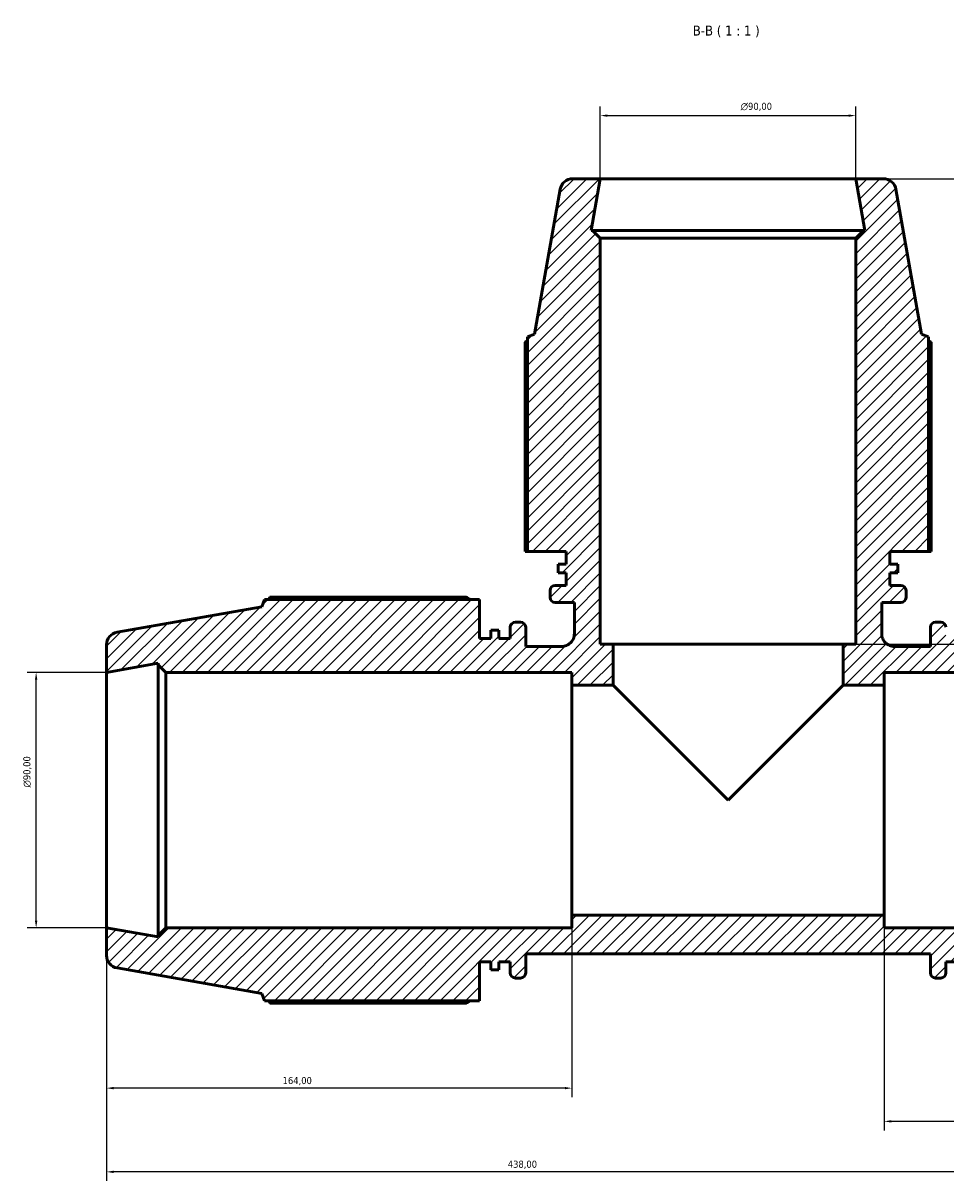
# Model space of a CAD drawing. Header units: millimetres. Extents: x 0 to 1518, y -203 to 1413.
# Tile 9 of 11: x 347 to 672, y 1005 to 1413. Entities that reach past the tile are written whole.
import ezdxf

# ---------------------------------------------------------------- set-up
doc = ezdxf.new("R2010")
doc.units = ezdxf.units.MM
for name, color, linetype, lineweight in [('Dimension (ISO)', 7, 'Continuous', 25), ('Hatch (ISO)', 7, 'Continuous', 18), ('Symbol (ISO)', 7, 'Continuous', 25), ('Visible (ISO)', 7, 'Continuous', 50)]:
    doc.layers.add(name, color=color, linetype=linetype, lineweight=lineweight)
doc.styles.add('Label Text (ISO)', font='tahoma.ttf')
doc.styles.add('Note Text (ISO)', font='tahoma.ttf')
doc.dimstyles.new('Default (ISO)', dxfattribs={"dimtxt": 2.5, "dimasz": 2.5, "dimexe": 3.175, "dimexo": 0, "dimgap": 0.762, "dimtad": 1, "dimrnd": 1e-08, "dimzin": 0, "dimtxsty": 'Note Text (ISO)', "dimcen": 0.09, "dimdle": 10, "dimclrd": 256, "dimclre": 256, "dimclrt": 232, "dimazin": 0, "dimtfac": 1.40208, "dimtmove": 0, "dimatfit": 3, "dimfxl": 1, "dimtolj": 1, "dimtzin": 0, "dimlwd": -1, "dimlwe": -1, "dimarcsym": 0})

# ---------------------------------------------------------------- blocks, each defined once
blk = doc.blocks.new('*D7')
at = {"layer": 'Defpoints', "color": 0, "transparency": 16777216}
for p in [(351.74, 1184.46), (376.53, 1184.46), (376.53, 1094.46)]:
    blk.add_point(p, dxfattribs=at)
at = {"layer": 'Dimension (ISO)', "transparency": 16777216}
for p, q in [((376.53, 1184.46), (348.57, 1184.46)), ((351.74, 1096.96), (351.74, 1181.96)), ((376.53, 1094.46), (348.57, 1094.46))]:
    blk.add_line(p, q, dxfattribs=at)
for points in [[(351.33, 1181.96), (352.16, 1181.96), (351.74, 1184.46)], [(351.33, 1096.96), (352.16, 1096.96), (351.74, 1094.46)]]:
    blk.add_solid(points, dxfattribs=at)
at = {"layer": 'Dimension (ISO)', "color": 232, "true_color": 0xca0064, "transparency": 16777216, "insert": (347.22, 1143.91), "char_height": 2.5, "attachment_point": 1, "rotation": 90, "style": 'Note Text (ISO)'}
blk.add_mtext('\\A1;\\fAIGDT|b0|i0;\\H2.5000;\\ln\\fTahoma|b0|i0;\\H2.5000;90,00', dxfattribs=at)
blk = doc.blocks.new('*D8')
at = {"layer": 'Defpoints', "color": 0, "transparency": 16777216}
for p in [(640.53, 1380.7), (550.53, 1358.46), (640.53, 1358.46)]:
    blk.add_point(p, dxfattribs=at)
at = {"layer": 'Dimension (ISO)', "transparency": 16777216}
for p, q in [((550.53, 1358.46), (550.53, 1383.88)), ((640.53, 1358.46), (640.53, 1383.88)), ((553.03, 1380.7), (638.03, 1380.7))]:
    blk.add_line(p, q, dxfattribs=at)
for points in [[(553.03, 1381.12), (553.03, 1380.28), (550.53, 1380.7)], [(638.03, 1381.12), (638.03, 1380.28), (640.53, 1380.7)]]:
    blk.add_solid(points, dxfattribs=at)
at = {"layer": 'Dimension (ISO)', "color": 232, "true_color": 0xca0064, "transparency": 16777216, "insert": (599.98, 1385.22), "char_height": 2.5, "attachment_point": 1, "style": 'Note Text (ISO)'}
blk.add_mtext('\\A1;\\fAIGDT|b0|i0;\\H2.5000;\\ln\\fTahoma|b0|i0;\\H2.5000;90,00', dxfattribs=at)
blk = doc.blocks.new('*D10')
at = {"layer": 'Defpoints', "color": 0, "transparency": 16777216}
for p in [(376.53, 1094.46), (814.53, 1094.46), (376.53, 1008.46)]:
    blk.add_point(p, dxfattribs=at)
at = {"layer": 'Dimension (ISO)', "transparency": 16777216}
for p, q in [((376.53, 1094.46), (376.53, 1005.29)), ((814.53, 1094.46), (814.53, 1005.29)), ((812.03, 1008.46), (379.03, 1008.46))]:
    blk.add_line(p, q, dxfattribs=at)
for points in [[(379.03, 1008.88), (379.03, 1008.05), (376.53, 1008.46)], [(812.03, 1008.88), (812.03, 1008.05), (814.53, 1008.46)]]:
    blk.add_solid(points, dxfattribs=at)
at = {"layer": 'Dimension (ISO)', "color": 232, "true_color": 0xca0064, "transparency": 16777216, "insert": (517.92, 1012.4), "char_height": 2.5, "attachment_point": 1, "style": 'Note Text (ISO)'}
blk.add_mtext('\\A1;438,00', dxfattribs=at)
blk = doc.blocks.new('*D11')
at = {"layer": 'Defpoints', "color": 0, "transparency": 16777216}
for p in [(650.53, 1098.96), (814.53, 1094.46), (650.53, 1026.25)]:
    blk.add_point(p, dxfattribs=at)
at = {"layer": 'Dimension (ISO)', "transparency": 16777216}
for p, q in [((650.53, 1098.96), (650.53, 1023.07)), ((814.53, 1094.46), (814.53, 1023.07)), ((812.03, 1026.25), (653.03, 1026.25))]:
    blk.add_line(p, q, dxfattribs=at)
for points in [[(653.03, 1026.66), (653.03, 1025.83), (650.53, 1026.25)], [(812.03, 1026.66), (812.03, 1025.83), (814.53, 1026.25)]]:
    blk.add_solid(points, dxfattribs=at)
at = {"layer": 'Dimension (ISO)', "color": 232, "true_color": 0xca0064, "transparency": 16777216, "insert": (712.58, 1030.18), "char_height": 2.5, "attachment_point": 1, "style": 'Note Text (ISO)'}
blk.add_mtext('\\A1;164,00', dxfattribs=at)
blk = doc.blocks.new('*D12')
at = {"layer": 'Defpoints', "color": 0, "transparency": 16777216}
for p in [(540.53, 1098.96), (376.53, 1094.46), (376.53, 1037.96)]:
    blk.add_point(p, dxfattribs=at)
at = {"layer": 'Dimension (ISO)', "transparency": 16777216}
for p, q in [((540.53, 1098.96), (540.53, 1034.79)), ((376.53, 1094.46), (376.53, 1034.79)), ((538.03, 1037.96), (379.03, 1037.96))]:
    blk.add_line(p, q, dxfattribs=at)
for points in [[(379.03, 1038.38), (379.03, 1037.55), (376.53, 1037.96)], [(538.03, 1038.38), (538.03, 1037.55), (540.53, 1037.96)]]:
    blk.add_solid(points, dxfattribs=at)
at = {"layer": 'Dimension (ISO)', "color": 232, "true_color": 0xca0064, "transparency": 16777216, "insert": (438.58, 1041.9), "char_height": 2.5, "attachment_point": 1, "style": 'Note Text (ISO)'}
blk.add_mtext('\\A1;164,00', dxfattribs=at)
blk = doc.blocks.new('*D13')
at = {"layer": 'Defpoints', "color": 0, "transparency": 16777216}
for p in [(640.53, 1358.46), (636.03, 1194.46), (733.03, 1194.46)]:
    blk.add_point(p, dxfattribs=at)
at = {"layer": 'Dimension (ISO)', "transparency": 16777216}
for p, q in [((640.53, 1358.46), (736.21, 1358.46)), ((733.03, 1355.96), (733.03, 1196.96)), ((636.03, 1194.46), (736.21, 1194.46))]:
    blk.add_line(p, q, dxfattribs=at)
for points in [[(732.61, 1355.96), (733.45, 1355.96), (733.03, 1358.46)], [(732.61, 1196.96), (733.45, 1196.96), (733.03, 1194.46)]]:
    blk.add_solid(points, dxfattribs=at)
at = {"layer": 'Dimension (ISO)', "color": 232, "true_color": 0xca0064, "transparency": 16777216, "insert": (729.1, 1256.51), "char_height": 2.5, "attachment_point": 1, "rotation": 90, "style": 'Note Text (ISO)'}
blk.add_mtext('\\A1;164,00', dxfattribs=at)
blk = doc.blocks.new('*D14')
at = {"layer": 'Defpoints', "color": 0, "transparency": 16777216}
for p in [(640.53, 1358.46), (814.53, 1139.46), (957.43, 1139.46)]:
    blk.add_point(p, dxfattribs=at)
at = {"layer": 'Dimension (ISO)', "transparency": 16777216}
for p, q in [((640.53, 1358.46), (960.61, 1358.46)), ((957.43, 1355.96), (957.43, 1141.96)), ((814.53, 1139.46), (960.61, 1139.46))]:
    blk.add_line(p, q, dxfattribs=at)
for points in [[(957.02, 1355.96), (957.85, 1355.96), (957.43, 1358.46)], [(957.02, 1141.96), (957.85, 1141.96), (957.43, 1139.46)]]:
    blk.add_solid(points, dxfattribs=at)
at = {"layer": 'Dimension (ISO)', "color": 232, "true_color": 0xca0064, "transparency": 16777216, "insert": (953.5, 1207.41), "char_height": 2.5, "attachment_point": 1, "rotation": 90, "style": 'Note Text (ISO)'}
blk.add_mtext('\\A1;219,00', dxfattribs=at)

msp = doc.modelspace()

# ---------------------------------------------------------------- hatches: boundary and pattern name
at = {"layer": 'Hatch (ISO)'}
h = msp.add_hatch(dxfattribs=at)
h.set_pattern_fill('ANSI31', color=256, scale=25.4, style=0)
h.set_pattern_definition([(45, (0, 0), (-2.245064, 2.245064), [])])
edge = h.paths.add_edge_path()
edge.add_ellipse((810.031, 1194.188), major_axis=(4.5, 0), ratio=1, start_angle=0, end_angle=80)
edge.add_line((810.813, 1198.619), (759.781, 1207.618))
edge.add_line((759.781, 1207.618), (758.862, 1210.144))
edge.add_line((758.862, 1210.144), (683.131, 1210.144))
edge.add_line((683.131, 1210.144), (683.131, 1196.464))
edge.add_line((683.131, 1196.464), (679.056, 1196.464))
edge.add_line((679.056, 1196.464), (679.056, 1199.314))
edge.add_line((679.056, 1199.314), (676.34, 1199.314))
edge.add_line((676.34, 1199.314), (676.34, 1196.464))
edge.add_line((676.34, 1196.464), (672.265, 1196.464))
edge.add_line((672.265, 1196.464), (672.265, 1200.364))
edge.add_ellipse((670.465, 1200.364), major_axis=(1.8, 0), ratio=1, start_angle=0, end_angle=90)
edge.add_line((670.465, 1202.164), (668.631, 1202.164))
edge.add_ellipse((668.631, 1200.364), major_axis=(0, 1.8), ratio=1, start_angle=0, end_angle=90)
edge.add_line((666.831, 1200.364), (666.831, 1193.614))
edge.add_line((666.831, 1193.614), (654.181, 1193.614))
edge.add_spline(control_points=[(654.181, 1193.614), (653.879, 1193.614), (653.578, 1193.644), (652.986, 1193.765), (652.696, 1193.855), (651.879, 1194.203), (651.39, 1194.536), (650.567, 1195.37), (650.241, 1195.863), (649.796, 1196.947), (649.681, 1197.528), (649.681, 1198.114)], knot_values=[-0.7086664, -0.7086664, -0.7086664, -0.7086664, -0.6180182, -0.6180182, -0.52737, -0.52737, -0.35158, -0.35158, -0.17579, -0.17579, 0, 0, 0, 0], degree=3, periodic=0)
edge.add_line((649.681, 1198.114), (649.681, 1209.124))
edge.add_line((649.681, 1209.124), (656.431, 1209.124))
edge.add_ellipse((656.431, 1210.924), major_axis=(0, -1.8), ratio=1, start_angle=0, end_angle=90)
edge.add_line((658.231, 1210.924), (658.231, 1213.304))
edge.add_ellipse((656.431, 1213.304), major_axis=(1.8, 0), ratio=1, start_angle=0, end_angle=90)
edge.add_line((656.431, 1215.104), (652.531, 1215.104))
edge.add_line((652.531, 1215.104), (652.531, 1219.589))
edge.add_line((652.531, 1219.589), (655.381, 1219.589))
edge.add_line((655.381, 1219.589), (655.381, 1222.579))
edge.add_line((655.381, 1222.579), (652.531, 1222.579))
edge.add_line((652.531, 1222.579), (652.531, 1227.064))
edge.add_line((652.531, 1227.064), (666.211, 1227.064))
edge.add_line((666.211, 1227.064), (666.211, 1302.794))
edge.add_line((666.211, 1302.794), (663.685, 1303.714))
edge.add_line((663.685, 1303.714), (654.687, 1354.745))
edge.add_ellipse((650.255, 1353.964), major_axis=(4.432, 0.781), ratio=1, start_angle=0, end_angle=80)
edge.add_line((650.255, 1358.464), (640.531, 1358.464))
edge.add_line((640.531, 1358.464), (643.749, 1340.214))
edge.add_line((643.749, 1340.214), (643.231, 1340.214))
edge.add_line((643.231, 1340.214), (640.531, 1337.514))
edge.add_line((640.531, 1337.514), (640.531, 1194.464))
edge.add_line((640.531, 1194.464), (636.031, 1194.464))
edge.add_line((636.031, 1194.464), (636.031, 1179.964))
edge.add_line((636.031, 1179.964), (650.531, 1179.964))
edge.add_line((650.531, 1179.964), (650.531, 1184.464))
edge.add_line((650.531, 1184.464), (793.581, 1184.464))
edge.add_line((793.581, 1184.464), (796.281, 1187.164))
edge.add_line((796.281, 1187.164), (796.281, 1187.682))
edge.add_line((796.281, 1187.682), (814.531, 1184.464))
edge.add_line((814.531, 1184.464), (814.531, 1194.188))
edge = h.paths.add_edge_path()
edge.add_line((507.931, 1082.464), (512.006, 1082.464))
edge.add_line((512.006, 1082.464), (512.006, 1079.614))
edge.add_line((512.006, 1079.614), (514.723, 1079.614))
edge.add_line((514.723, 1079.614), (514.723, 1082.464))
edge.add_line((514.723, 1082.464), (518.798, 1082.464))
edge.add_line((518.798, 1082.464), (518.798, 1078.564))
edge.add_ellipse((520.598, 1078.564), major_axis=(-1.8, 0), ratio=1, start_angle=0, end_angle=90)
edge.add_line((520.598, 1076.764), (522.431, 1076.764))
edge.add_ellipse((522.431, 1078.564), major_axis=(0, -1.8), ratio=1, start_angle=0, end_angle=90)
edge.add_line((524.231, 1078.564), (524.231, 1085.314))
edge.add_line((524.231, 1085.314), (666.831, 1085.314))
edge.add_line((666.831, 1085.314), (666.831, 1078.564))
edge.add_ellipse((668.631, 1078.564), major_axis=(-1.8, 0), ratio=1, start_angle=0, end_angle=90)
edge.add_line((668.631, 1076.764), (670.465, 1076.764))
edge.add_ellipse((670.465, 1078.564), major_axis=(0, -1.8), ratio=1, start_angle=0, end_angle=90)
edge.add_line((672.265, 1078.564), (672.265, 1082.464))
edge.add_line((672.265, 1082.464), (676.34, 1082.464))
edge.add_line((676.34, 1082.464), (676.34, 1079.614))
edge.add_line((676.34, 1079.614), (679.056, 1079.614))
edge.add_line((679.056, 1079.614), (679.056, 1082.464))
edge.add_line((679.056, 1082.464), (683.131, 1082.464))
edge.add_line((683.131, 1082.464), (683.131, 1068.784))
edge.add_line((683.131, 1068.784), (758.862, 1068.784))
edge.add_line((758.862, 1068.784), (759.781, 1071.31))
edge.add_line((759.781, 1071.31), (810.813, 1080.308))
edge.add_ellipse((810.031, 1084.74), major_axis=(0.781, -4.432), ratio=1, start_angle=0, end_angle=80)
edge.add_line((814.531, 1084.74), (814.531, 1094.464))
edge.add_line((814.531, 1094.464), (796.281, 1091.246))
edge.add_line((796.281, 1091.246), (796.281, 1091.764))
edge.add_line((796.281, 1091.764), (793.581, 1094.464))
edge.add_line((793.581, 1094.464), (650.531, 1094.464))
edge.add_line((650.531, 1094.464), (650.531, 1098.964))
edge.add_line((650.531, 1098.964), (540.531, 1098.964))
edge.add_line((540.531, 1098.964), (540.531, 1094.464))
edge.add_line((540.531, 1094.464), (397.481, 1094.464))
edge.add_line((397.481, 1094.464), (394.781, 1091.764))
edge.add_line((394.781, 1091.764), (394.781, 1091.246))
edge.add_line((394.781, 1091.246), (376.531, 1094.464))
edge.add_line((376.531, 1094.464), (376.531, 1084.74))
edge.add_ellipse((381.031, 1084.74), major_axis=(-4.5, 0), ratio=1, start_angle=0, end_angle=80)
edge.add_line((380.25, 1080.308), (431.281, 1071.31))
edge.add_line((431.281, 1071.31), (432.201, 1068.784))
edge.add_line((432.201, 1068.784), (507.931, 1068.784))
edge.add_line((507.931, 1068.784), (507.931, 1082.464))
edge = h.paths.add_edge_path()
edge.add_line((512.006, 1196.464), (507.931, 1196.464))
edge.add_line((507.931, 1196.464), (507.931, 1210.144))
edge.add_line((507.931, 1210.144), (432.201, 1210.144))
edge.add_line((432.201, 1210.144), (431.281, 1207.618))
edge.add_line((431.281, 1207.618), (380.25, 1198.619))
edge.add_ellipse((381.031, 1194.188), major_axis=(-0.781, 4.432), ratio=1, start_angle=0, end_angle=80)
edge.add_line((376.531, 1194.188), (376.531, 1184.464))
edge.add_line((376.531, 1184.464), (394.781, 1187.682))
edge.add_line((394.781, 1187.682), (394.781, 1187.164))
edge.add_line((394.781, 1187.164), (397.481, 1184.464))
edge.add_line((397.481, 1184.464), (540.531, 1184.464))
edge.add_line((540.531, 1184.464), (540.531, 1179.964))
edge.add_line((540.531, 1179.964), (555.031, 1179.964))
edge.add_line((555.031, 1179.964), (555.031, 1194.464))
edge.add_line((555.031, 1194.464), (550.531, 1194.464))
edge.add_line((550.531, 1194.464), (550.531, 1337.514))
edge.add_line((550.531, 1337.514), (547.831, 1340.214))
edge.add_line((547.831, 1340.214), (547.313, 1340.214))
edge.add_line((547.313, 1340.214), (550.531, 1358.464))
edge.add_line((550.531, 1358.464), (540.807, 1358.464))
edge.add_ellipse((540.807, 1353.964), major_axis=(0, 4.5), ratio=1, start_angle=0, end_angle=80)
edge.add_line((536.376, 1354.745), (527.377, 1303.714))
edge.add_line((527.377, 1303.714), (524.851, 1302.794))
edge.add_line((524.851, 1302.794), (524.851, 1227.064))
edge.add_line((524.851, 1227.064), (538.531, 1227.064))
edge.add_line((538.531, 1227.064), (538.531, 1222.579))
edge.add_line((538.531, 1222.579), (535.681, 1222.579))
edge.add_line((535.681, 1222.579), (535.681, 1219.589))
edge.add_line((535.681, 1219.589), (538.531, 1219.589))
edge.add_line((538.531, 1219.589), (538.531, 1215.104))
edge.add_line((538.531, 1215.104), (534.631, 1215.104))
edge.add_ellipse((534.631, 1213.304), major_axis=(0, 1.8), ratio=1, start_angle=0, end_angle=90)
edge.add_line((532.831, 1213.304), (532.831, 1210.924))
edge.add_ellipse((534.631, 1210.924), major_axis=(-1.8, 0), ratio=1, start_angle=0, end_angle=90)
edge.add_line((534.631, 1209.124), (541.381, 1209.124))
edge.add_line((541.381, 1209.124), (541.381, 1198.114))
edge.add_spline(control_points=[(541.381, 1198.114), (541.381, 1197.812), (541.351, 1197.51), (541.23, 1196.918), (541.14, 1196.629), (540.792, 1195.812), (540.459, 1195.323), (539.625, 1194.499), (539.132, 1194.173), (538.048, 1193.728), (537.467, 1193.614), (536.881, 1193.614)], knot_values=[-0.7086664, -0.7086664, -0.7086664, -0.7086664, -0.6180182, -0.6180182, -0.52737, -0.52737, -0.35158, -0.35158, -0.17579, -0.17579, 0, 0, 0, 0], degree=3, periodic=0)
edge.add_line((536.881, 1193.614), (524.231, 1193.614))
edge.add_line((524.231, 1193.614), (524.231, 1200.364))
edge.add_ellipse((522.431, 1200.364), major_axis=(1.8, 0), ratio=1, start_angle=0, end_angle=90)
edge.add_line((522.431, 1202.164), (520.598, 1202.164))
edge.add_ellipse((520.598, 1200.364), major_axis=(0, 1.8), ratio=1, start_angle=0, end_angle=90)
edge.add_line((518.798, 1200.364), (518.798, 1196.464))
edge.add_line((518.798, 1196.464), (514.723, 1196.464))
edge.add_line((514.723, 1196.464), (514.723, 1199.314))
edge.add_line((514.723, 1199.314), (512.006, 1199.314))
edge.add_line((512.006, 1199.314), (512.006, 1196.464))

# ---------------------------------------------------------------- linework, layer by layer
at = {"layer": 'Visible (ISO)'}
for p, q in [((536.376, 1354.745), (527.377, 1303.714)), ((550.531, 1358.464), (540.807, 1358.464)), ((547.313, 1340.214), (550.531, 1358.464)), ((640.531, 1358.464), (550.531, 1358.464)), ((650.255, 1358.464), (640.531, 1358.464)), ((640.531, 1358.464), (643.749, 1340.214)), ((663.685, 1303.714), (654.687, 1354.745)), ((547.831, 1340.214), (547.313, 1340.214)), ((550.531, 1337.514), (547.831, 1340.214)), ((643.231, 1340.214), (547.831, 1340.214)), ((643.231, 1340.214), (640.531, 1337.514)), ((643.749, 1340.214), (643.231, 1340.214)), ((550.531, 1194.464), (550.531, 1337.514)), ((550.531, 1337.514), (640.531, 1337.514)), ((640.531, 1337.514), (640.531, 1194.464)), ((527.377, 1303.714), (524.851, 1302.794)), ((524.851, 1302.794), (524.851, 1227.064)), ((666.211, 1302.794), (663.685, 1303.714)), ((666.211, 1227.064), (666.211, 1302.794)), ((524.021, 1300.858), (524.021, 1227.064)), ((667.042, 1227.064), (667.042, 1300.858)), ((524.021, 1227.064), (524.851, 1227.064)), ((524.851, 1227.064), (538.531, 1227.064)), ((538.531, 1227.064), (538.531, 1222.579)), ((652.531, 1222.579), (652.531, 1227.064)), ((652.531, 1227.064), (666.211, 1227.064)), ((666.211, 1227.064), (667.042, 1227.064)), ((538.531, 1222.579), (535.681, 1222.579)), ((535.681, 1222.579), (535.681, 1219.589)), ((655.381, 1222.579), (652.531, 1222.579)), ((655.381, 1219.589), (655.381, 1222.579)), ((535.681, 1219.589), (538.531, 1219.589)), ((538.531, 1219.589), (538.531, 1215.104)), ((652.531, 1215.104), (652.531, 1219.589)), ((652.531, 1219.589), (655.381, 1219.589)), ((532.831, 1213.304), (532.831, 1210.924)), ((538.531, 1215.104), (534.631, 1215.104)), ((656.431, 1215.104), (652.531, 1215.104)), ((658.231, 1210.924), (658.231, 1213.304)), ((432.201, 1210.144), (431.281, 1207.618)), ((507.931, 1210.144), (432.201, 1210.144)), ((503.371, 1210.974), (434.137, 1210.974)), ((507.931, 1196.464), (507.931, 1210.144)), ((534.631, 1209.124), (541.381, 1209.124)), ((541.381, 1209.124), (541.381, 1198.114)), ((649.681, 1198.114), (649.681, 1209.124)), ((649.681, 1209.124), (656.431, 1209.124)), ((431.281, 1207.618), (380.25, 1198.619)), ((518.798, 1200.364), (518.798, 1196.464)), ((522.431, 1202.164), (520.598, 1202.164)), ((524.231, 1193.614), (524.231, 1200.364)), ((666.831, 1200.364), (666.831, 1193.614)), ((670.465, 1202.164), (668.631, 1202.164)), ((512.006, 1196.464), (507.931, 1196.464)), ((514.723, 1199.314), (512.006, 1199.314)), ((512.006, 1199.314), (512.006, 1196.464)), ((514.723, 1196.464), (514.723, 1199.314)), ((518.798, 1196.464), (514.723, 1196.464)), ((376.531, 1194.188), (376.531, 1184.464)), ((536.881, 1193.614), (524.231, 1193.614)), ((555.031, 1194.464), (550.531, 1194.464)), ((555.031, 1179.964), (555.031, 1194.464)), ((636.031, 1194.464), (555.031, 1194.464)), ((640.531, 1194.464), (636.031, 1194.464)), ((636.031, 1194.464), (636.031, 1179.964)), ((666.831, 1193.614), (654.181, 1193.614)), ((376.531, 1184.464), (394.781, 1187.682)), ((394.781, 1187.682), (394.781, 1187.164)), ((376.531, 1184.464), (376.531, 1094.464)), ((394.781, 1187.164), (397.481, 1184.464)), ((394.781, 1187.164), (394.781, 1091.764)), ((397.481, 1184.464), (540.531, 1184.464)), ((397.481, 1094.464), (397.481, 1184.464)), ((540.531, 1184.464), (540.531, 1179.964)), ((650.531, 1179.964), (650.531, 1184.464)), ((650.531, 1184.464), (793.581, 1184.464)), ((540.531, 1179.964), (555.031, 1179.964)), ((540.531, 1098.964), (540.531, 1179.964)), ((595.531, 1139.464), (555.031, 1179.964)), ((636.031, 1179.964), (595.531, 1139.464)), ((636.031, 1179.964), (650.531, 1179.964)), ((650.531, 1179.964), (650.531, 1098.964)), ((650.531, 1098.964), (540.531, 1098.964)), ((540.531, 1098.964), (540.531, 1094.464)), ((650.531, 1094.464), (650.531, 1098.964)), ((394.781, 1091.246), (376.531, 1094.464)), ((376.531, 1094.464), (376.531, 1084.74)), ((397.481, 1094.464), (394.781, 1091.764)), ((540.531, 1094.464), (397.481, 1094.464)), ((793.581, 1094.464), (650.531, 1094.464)), ((394.781, 1091.764), (394.781, 1091.246)), ((524.231, 1078.564), (524.231, 1085.314)), ((524.231, 1085.314), (666.831, 1085.314)), ((666.831, 1085.314), (666.831, 1078.564)), ((507.931, 1082.464), (512.006, 1082.464)), ((507.931, 1068.784), (507.931, 1082.464)), ((512.006, 1082.464), (512.006, 1079.614)), ((514.723, 1079.614), (514.723, 1082.464)), ((514.723, 1082.464), (518.798, 1082.464)), ((518.798, 1082.464), (518.798, 1078.564)), ((672.265, 1078.564), (672.265, 1082.464)), ((672.265, 1082.464), (676.34, 1082.464)), ((380.25, 1080.308), (431.281, 1071.31)), ((512.006, 1079.614), (514.723, 1079.614)), ((520.598, 1076.764), (522.431, 1076.764)), ((668.631, 1076.764), (670.465, 1076.764)), ((431.281, 1071.31), (432.201, 1068.784)), ((432.201, 1068.784), (507.931, 1068.784)), ((434.137, 1067.953), (503.371, 1067.953))]:
    msp.add_line(p, q, dxfattribs=at)
for centre, radius, start, end in [((540.807, 1353.964), 4.5, 90, 170), ((650.255, 1353.964), 4.5, 10, 90), ((534.631, 1213.304), 1.8, 90, 180), ((656.431, 1213.304), 1.8, 0, 90), ((534.631, 1210.924), 1.8, 180, 270), ((656.431, 1210.924), 1.8, 270, 0), ((520.598, 1200.364), 1.8, 90, 180), ((522.431, 1200.364), 1.8, 0, 90), ((668.631, 1200.364), 1.8, 90, 180), ((670.465, 1200.364), 1.8, 0, 90), ((381.031, 1194.188), 4.5, 100, 180), ((381.031, 1084.74), 4.5, 180, 260), ((520.598, 1078.564), 1.8, 180, 270), ((522.431, 1078.564), 1.8, 270, 0), ((668.631, 1078.564), 1.8, 180, 270), ((670.465, 1078.564), 1.8, 270, 0)]:
    msp.add_arc(centre, radius, start, end, dxfattribs=at)
for points, weights in [([(524.851, 1301.34), (524.44, 1301.103), (524.021, 1300.858)], [1.00081603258, 1.00048204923, 1]), ([(667.042, 1300.858), (666.623, 1301.103), (666.211, 1301.34)], [1, 1.00048204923, 1.00081603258]), ([(434.137, 1210.974), (433.892, 1210.555), (433.655, 1210.144)], [1, 1.00048204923, 1.00081603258]), ([(503.371, 1210.974), (504.045, 1210.555), (504.696, 1210.144)], [1.01674877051, 1.01466770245, 1.01244087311]), ([(433.655, 1068.784), (433.892, 1068.372), (434.137, 1067.953)], [1.00081603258, 1.00048204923, 1]), ([(504.696, 1068.784), (504.045, 1068.372), (503.371, 1067.953)], [1.01244087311, 1.01466770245, 1.01674877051])]:
    msp.add_rational_spline(points, weights, degree=2, dxfattribs=at)
for points in [[(541.381, 1198.114), (541.381, 1197.812), (541.351, 1197.51), (541.23, 1196.918), (541.14, 1196.629), (540.792, 1195.812), (540.459, 1195.323), (539.625, 1194.499), (539.132, 1194.173), (538.048, 1193.728), (537.467, 1193.614), (536.881, 1193.614)], [(654.181, 1193.614), (653.879, 1193.614), (653.578, 1193.644), (652.986, 1193.765), (652.696, 1193.855), (651.879, 1194.203), (651.39, 1194.536), (650.567, 1195.37), (650.241, 1195.863), (649.796, 1196.947), (649.681, 1197.528), (649.681, 1198.114)]]:
    msp.add_open_spline(points, degree=3, knots=[-0.70866637, -0.70866637, -0.70866637, -0.70866637, -0.6180182, -0.6180182, -0.52737004, -0.52737004, -0.35158003, -0.35158003, -0.17579001, -0.17579001, 0, 0, 0, 0], dxfattribs=at)

# ---------------------------------------------------------------- texts
at = {"layer": 'Symbol (ISO)', "insert": (583.092, 1408.285), "char_height": 3.5, "attachment_point": 7, "style": 'Label Text (ISO)'}
msp.add_mtext('B-B ( 1 : 1 )', dxfattribs=at)

# ---------------------------------------------------------------- dimensions: what is measured, and where the dimension line sits
at = {"layer": 'Dimension (ISO)'}
for base, p1, p2, angle, picture, middle in [((640.531, 1380.701), (550.531, 1358.464), (640.531, 1358.464), 180, '*D8', (605.531, 1380.701)), ((351.745, 1184.464), (376.531, 1094.464), (376.531, 1184.464), 90, '*D7', (351.745, 1149.464))]:
    dim = msp.add_linear_dim(base=base, p1=p1, p2=p2, angle=angle, text='\\fAIGDT|b0|i0;\\H2.5000;\\ln\\fTahoma|b0|i0;\\H2.5000;<>', dimstyle='Default (ISO)', override={"dimdec": 2, "dimtp": 0, "dimtm": 0, "dimtdec": 2, "dimtofl": 0, "dimatfit": 1}, dxfattribs=at)
    dim.commit()
    dim.dimension.update_dxf_attribs({"geometry": picture, "text_midpoint": middle, "dimtype": 160})
for base, p1, p2, angle, picture, middle in [((733.031, 1194.464), (640.531, 1358.464), (636.031, 1194.464), 270, '*D13', (733.031, 1261.464)), ((957.433, 1139.464), (640.531, 1358.464), (814.531, 1139.464), 90, '*D14', (957.433, 1212.464)), ((376.531, 1037.964), (540.531, 1098.964), (376.531, 1094.464), 180, '*D12', (443.531, 1037.964)), ((650.531, 1026.246), (814.531, 1094.464), (650.531, 1098.964), 180, '*D11', (717.531, 1026.246)), ((376.531, 1008.464), (814.531, 1094.464), (376.531, 1094.464), 180, '*D10', (523.031, 1008.464))]:
    dim = msp.add_linear_dim(base=base, p1=p1, p2=p2, angle=angle, dimstyle='Default (ISO)', override={"dimdec": 2, "dimtp": 0, "dimtm": 0, "dimtdec": 2, "dimtofl": 0, "dimatfit": 1}, dxfattribs=at)
    dim.commit()
    dim.dimension.update_dxf_attribs({"geometry": picture, "text_midpoint": middle, "dimtype": 160})

doc.saveas('drawing.dxf')
